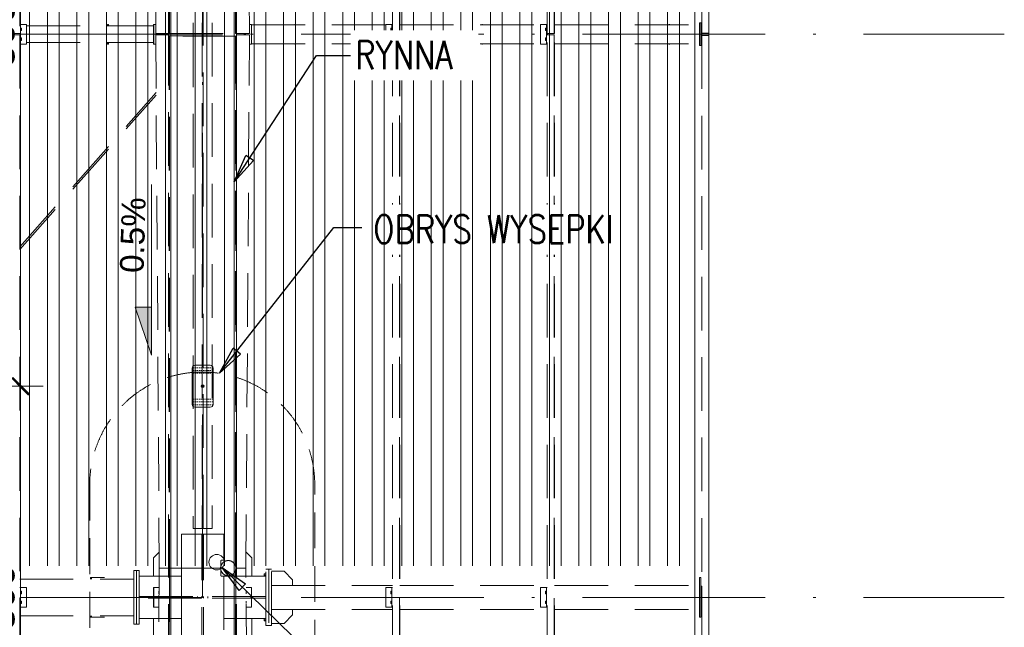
# Model space of a CAD drawing. Extents: x 256490 to 7565828, y -103950 to 5881792.
# Tile 14 of 101: x 289301 to 296302, y -93155 to -88840. Entities that reach past the tile are written whole.
import ezdxf

# ---------------------------------------------------------------- set-up
doc = ezdxf.new("R2010")
doc.units = 0
doc.header["$MEASUREMENT"] = 0
doc.set_wipeout_variables(frame=1)
for name, pattern in [('DASH', [0.75, 0.5, -0.25]), ('DASHDOT', [20, 13, -3.4, 0.2, -3.4]), ('DASHED', [19.05, 12.7, -6.35])]:
    doc.linetypes.add(name, pattern=pattern)
for name, color, linetype, lineweight in [('- AGP-1_WYMIARY', 7, 'Continuous', 20), ('-AGP1_widokowe', 7, 'Continuous', 15), ('BK_0.13', 4, 'Continuous', 9), ('BK_Beton', 140, 'Continuous', 15), ('BK_Kreskowanie', 215, 'Continuous', 5), ('BK_Opisy', 31, 'Continuous', 20), ('BK_Stal', 247, 'Continuous', 9), ('CZ-SR', 106, 'Continuous', 13), ('linii', 7, 'Continuous', 15), ('OSIE', 7, 'Continuous', 5)]:
    doc.layers.add(name, color=color, linetype=linetype, lineweight=lineweight)
for name, color, linetype in [('100_rzut_okna', 1, 'Continuous'), ('TB_CIENKA', 5, 'Continuous'), ('TB_WYMIAROWANIE', 5, 'Continuous')]:
    doc.layers.add(name, color=color, linetype=linetype)
doc.layers.add('tlo', color=7, linetype='Continuous', lineweight=9, true_color=0xb2b2b2)
doc.layers.add('wymiary', color=7, linetype='Continuous', lineweight=5, true_color=0x7f7f7f)
doc.styles.add('ARIAL', font='arial.ttf')
doc.styles.add('ROMANS', font='simplex.shx', dxfattribs={"width": 0.8, "oblique": 15})
doc.styles.add('styl1', font='simplex.shx', dxfattribs={"oblique": 5})
doc.dimstyles.new('1_100', dxfattribs={"dimscale": 10, "dimtxt": 25, "dimasz": 20, "dimexe": 10, "dimexo": 10, "dimgap": 1, "dimtad": 0, "dimdec": 0, "dimzin": 0, "dimdsep": 46, "dimtxsty": 'ROMANS', "dimblk1": 'OBLIQUE', "dimblk2": 'OBLIQUE', "dimsah": 1, "dimcen": 0, "dimdle": 10, "dimclrd": 256, "dimclre": 256, "dimclrt": 2, "dimadec": 0, "dimazin": 0, "dimtfac": 0.4, "dimtdec": 0, "dimtmove": 0, "dimatfit": 3, "dimldrblk": 'CLOSEDBLANK', "dimfxl": 1, "dimtvp": 1, "dimtolj": 1, "dimtzin": 0, "dimarcsym": 0})
doc.dimstyles.new('mosstowy 1-100', dxfattribs={"dimscale": 20, "dimtxt": 10, "dimasz": 6, "dimexe": 4, "dimexo": 4, "dimgap": 2, "dimtad": 1, "dimdec": 0, "dimlfac": 0.1, "dimtxsty": 'ARIAL', "dimblk": 'ARCHTICK', "dimcen": 4, "dimclrd": 256, "dimclre": 256, "dimclrt": 7, "dimadec": 0, "dimazin": 0, "dimtfac": 1, "dimtdec": 0, "dimtmove": 1, "dimatfit": 3, "dimfxl": 8, "dimfxlon": 1, "dimlwd": -1, "dimlwe": 9, "dimarcsym": 0})

# ---------------------------------------------------------------- blocks, each defined once
blk = doc.blocks.new('FGDFGDGDFG')
at = {"layer": 'tlo', "linetype": 'DASHED', "ltscale": 30}
for p, q in [((255369, -110636.6), (255369, -119071.6)), ((258019.3, -119071.6), (258019.3, -110636.6)), ((258069.3, -119071.6), (258069.3, -110636.6)), ((258069.5, -110636.6), (258069.5, -119071.6)), ((258071.2, -119071.6), (258071.2, -110636.6)), ((258071.3, -119071.6), (258071.3, -110636.6)), ((259119.1, -119071.6), (259119.1, -110636.6)), ((259169.1, -119071.6), (259169.1, -110636.6)), ((259169.2, -110636.6), (259169.2, -119071.6)), ((259171, -119071.6), (259171, -110636.6)), ((259171.1, -119071.6), (259171.1, -110636.6)), ((260219.4, -110642.6), (260219.4, -119068.6)), ((260269.4, -110642.6), (260269.4, -119068.6)), ((256361.2, -115284.1), (256336.2, -119071.6)), ((256427.2, -119071.6), (256427.2, -115284.1)), ((256432.2, -119071.6), (256432.2, -115284.1)), ((256434.2, -115283.9), (256434.2, -119071.4)), ((256904.2, -119071.4), (256904.2, -115296.2)), ((256906, -115288.9), (256906.2, -119071.6)), ((256906.2, -119071.6), (256906.2, -115284.1)), ((256911.2, -119071.6), (256911.2, -115284.1)), ((257002.2, -119071.6), (256977.2, -115284.1)), ((256601.7, -115566.6), (256601.7, -119071.4)), ((256665.9, -115566.6), (256665.9, -122586.6)), ((256672.5, -122586.6), (256672.5, -115566.6)), ((256736.7, -115566.6), (256736.7, -122586.6)), ((255417.5, -119006.6), (255369, -119006.6)), ((255374.6, -119146.6), (255374.6, -119006.6)), ((255417.5, -119146.6), (255417.5, -119006.6)), ((256000.2, -119006.6), (255994.2, -119006.6)), ((255994.2, -119016.6), (255994.2, -119006.6)), ((256000.2, -119016.6), (256000.2, -119006.6)), ((256321.3, -119006.6), (256321.4, -119006.6)), ((256321.3, -119146.6), (256321.3, -119006.6)), ((256321.4, -119006.6), (256336.7, -119006.6)), ((256321.4, -119006.6), (256321.4, -119146.6)), ((257001.8, -119006.6), (257017.3, -119006.6)), ((257017.3, -119146.6), (257017.3, -119006.6)), ((257017.3, -119006.6), (257017.5, -119006.6)), ((257017.5, -119146.6), (257017.5, -119006.6)), ((257017.5, -119009.1), (257971.2, -119009.1)), ((257330.2, -119006.6), (257324.2, -119006.6)), ((257324.2, -119009.1), (257324.2, -119006.6)), ((257330.2, -119009.1), (257330.2, -119006.6)), ((257971.2, -119006.6), (258013.8, -119006.6)), ((257971.2, -119006.6), (257971.2, -119146.6)), ((258013.8, -119006.6), (258019.3, -119006.6)), ((258013.8, -119146.6), (258013.8, -119006.6)), ((258071.3, -119009.1), (259071, -119009.1)), ((258660.2, -119006.6), (258654.2, -119006.6)), ((258654.2, -119009.1), (258654.2, -119006.6)), ((258660.2, -119009.1), (258660.2, -119006.6)), ((259071, -119006.6), (259113.6, -119006.6)), ((259071, -119006.6), (259071, -119146.6)), ((259113.6, -119006.6), (259119.1, -119006.6)), ((259113.6, -119146.6), (259113.6, -119006.6)), ((259171.1, -119009.1), (260203.2, -119009.1)), ((259990.2, -119006.6), (259984.2, -119006.6)), ((259984.2, -119009.1), (259984.2, -119006.6)), ((259990.2, -119009.1), (259990.2, -119006.6)), ((260203.2, -119156.6), (260203.2, -118996.6)), ((260203.2, -118996.6), (260211.2, -118996.6)), ((260211.2, -118996.6), (260211.2, -119071.6)), ((260211.2, -118996.6), (260219.2, -118996.6)), ((260219.2, -118996.6), (260219.2, -119071.6)), ((255369, -119071.6), (255317.6, -119071.6)), ((255374.6, -119032.6), (255381.8, -119032.6)), ((255374.6, -119041.6), (255381.9, -119041.6)), ((255374.6, -119050.6), (255381.8, -119050.6)), ((255381.9, -119041.6), (255381.8, -119032.6)), ((255381.8, -119050.6), (255381.9, -119041.6)), ((255417.5, -119016.6), (256321.3, -119016.6)), ((256336.2, -119071.6), (256429.2, -119071.6)), ((256365.4, -119081.6), (256365.4, -119071.6)), ((256366.5, -119081.6), (256366.5, -119071.6)), ((256372.5, -119081.6), (256372.5, -119071.6)), ((256429.2, -119088.1), (256429.2, -119071.6)), ((256429.2, -119071.6), (256909.2, -119071.6)), ((256429.2, -119071.6), (256429.2, -119071.6)), ((256429.2, -119075.1), (256909.2, -119075.1)), ((256432.2, -119071.6), (256432.8, -119071.5)), ((256432.8, -119071.5), (256434.2, -119071.4)), ((256434.2, -119071.4), (256904.2, -119071.4)), ((256434.2, -119071.5), (256904.2, -119071.5)), ((256569.7, -119071.6), (256569.7, -119071.4)), ((256585.7, -119071.6), (256585.7, -119071.4)), ((256585.7, -119071.6), (256585.7, -119071.4)), ((256601.7, -119071.4), (256601.7, -119071.6)), ((256601.7, -119071.6), (256601.7, -119071.4)), ((256601.7, -119071.6), (256601.7, -122586.6)), ((256736.7, -119071.4), (256736.7, -119071.6)), ((256736.7, -119071.6), (256736.7, -119071.4)), ((256752.7, -119071.6), (256752.7, -119071.4)), ((256752.7, -119071.6), (256752.7, -119071.4)), ((256768.7, -119071.6), (256768.7, -119071.4)), ((256904.2, -119071.4), (256905.6, -119071.5)), ((256905.6, -119071.5), (256906.2, -119071.6)), ((256909.2, -119088.1), (256909.2, -119071.6)), ((256909.2, -119071.6), (256909.2, -119071.6)), ((256909.2, -119071.6), (256914.2, -119071.6)), ((256914.2, -119071.6), (257002.2, -119071.6)), ((256966, -119081.6), (256966, -119071.6)), ((256972, -119081.6), (256972, -119071.6)), ((256973.3, -119081.6), (256973.3, -119071.6)), ((258006.6, -119041.6), (258006.7, -119032.6)), ((258013.8, -119041.6), (258006.6, -119041.6)), ((258006.6, -119041.6), (258006.7, -119050.6)), ((258006.7, -119032.6), (258013.8, -119032.6)), ((258006.7, -119050.6), (258013.8, -119050.6)), ((258069.3, -119071.6), (258019.3, -119071.6)), ((258019.8, -119081.6), (258019.8, -119071.6)), ((258021.3, -119081.6), (258021.3, -119071.6)), ((258069.5, -119071.6), (258069.3, -119071.6)), ((258071.2, -119071.6), (258069.5, -119071.6)), ((258071.3, -119071.6), (258071.2, -119071.6)), ((259106.4, -119041.6), (259106.5, -119032.6)), ((259113.6, -119041.6), (259106.4, -119041.6)), ((259106.4, -119041.6), (259106.5, -119050.6)), ((259106.5, -119032.6), (259113.6, -119032.6)), ((259106.5, -119050.6), (259113.6, -119050.6)), ((259169.1, -119071.6), (259119.1, -119071.6)), ((259119.6, -119081.6), (259119.6, -119071.6)), ((259121.1, -119081.6), (259121.1, -119071.6)), ((259169.2, -119071.6), (259169.1, -119071.6)), ((259171, -119071.6), (259169.2, -119071.6)), ((259171.1, -119071.6), (259171, -119071.6)), ((260211.2, -119081.6), (260211.2, -119071.6)), ((260211.2, -119071.6), (260219.2, -119071.6)), ((260219.2, -119017.7), (260219.4, -119017.7)), ((260219.2, -119017.7), (260219.4, -119017.7)), ((260219.2, -119024.7), (260219.4, -119024.7)), ((260219.2, -119024.7), (260219.4, -119024.7)), ((260219.2, -119038.5), (260219.4, -119038.5)), ((260219.2, -119038.5), (260219.4, -119038.5)), ((260219.2, -119045.5), (260219.4, -119045.5)), ((260219.2, -119045.5), (260219.4, -119045.5)), ((260219.4, -119068.6), (260219.4, -119076.6)), ((260269.4, -119068.6), (260219.4, -119068.6)), ((260269.4, -119068.6), (260219.4, -119068.6)), ((260219.4, -119076.6), (260269.4, -119076.6)), ((260219.4, -119076.6), (260219.4, -119084.6)), ((260269.4, -119076.6), (260219.4, -119076.6)), ((260269.4, -119076.6), (260269.4, -119068.6)), ((260269.4, -119084.6), (260269.4, -119076.6)), ((255317.6, -119081.6), (255369, -119081.6)), ((255369, -119081.6), (255369, -127516.6)), ((255417.5, -119146.6), (255369, -119146.6)), ((255374.6, -119102.6), (255381.8, -119102.6)), ((255374.6, -119111.6), (255381.9, -119111.6)), ((255374.6, -119120.6), (255381.8, -119120.6)), ((255381.9, -119111.6), (255381.8, -119102.6)), ((255381.8, -119120.6), (255381.9, -119111.6)), ((255417.5, -119136.6), (256321.3, -119136.6)), ((255994.2, -119146.6), (255994.2, -119136.6)), ((255994.2, -119146.6), (256000.2, -119146.6)), ((256000.2, -119146.6), (256000.2, -119136.6)), ((256321.4, -119146.6), (256321.3, -119146.6)), ((256321.4, -119146.6), (256336.7, -119146.6)), ((256424.3, -119081.6), (256336.3, -119081.6)), ((256336.3, -119081.6), (256361.3, -122869.1)), ((256429.2, -119081.6), (256424.3, -119081.6)), ((256427.3, -122869.1), (256427.3, -119081.6)), ((256429.2, -119088.1), (256909.2, -119088.1)), ((256429.2, -119090.6), (256429.2, -119088.1)), ((256429.2, -119091.6), (256429.2, -119090.6)), ((256429.2, -119091.6), (256429.2, -119091.6)), ((256909.2, -119091.6), (256429.2, -119091.6)), ((256432.3, -119091.6), (256432.3, -122869.1)), ((256434.3, -119091.6), (256434.3, -122869.2)), ((256904.3, -122855.4), (256904.3, -119091.6)), ((256906.3, -119091.6), (256906.3, -122869.1)), ((256909.2, -119088.1), (256909.2, -119090.6)), ((256909.2, -119090.6), (256909.2, -119091.6)), ((256909.2, -119091.6), (256909.2, -119091.6)), ((257002.3, -119081.6), (256909.3, -119081.6)), ((256911.3, -122869.1), (256911.3, -119081.6)), ((256977.3, -122869.1), (257002.3, -119081.6)), ((257017.3, -119146.6), (257001.8, -119146.6)), ((257017.5, -119146.6), (257017.3, -119146.6)), ((257017.5, -119144.1), (257971.2, -119144.1)), ((257324.2, -119146.6), (257324.2, -119144.1)), ((257324.2, -119146.6), (257330.2, -119146.6)), ((257330.2, -119146.6), (257330.2, -119144.1)), ((257971.2, -119146.6), (258013.8, -119146.6)), ((258006.7, -119102.6), (258006.6, -119111.6)), ((258006.6, -119111.6), (258013.8, -119111.6)), ((258006.6, -119111.6), (258006.7, -119120.6)), ((258006.7, -119102.6), (258013.8, -119102.6)), ((258006.7, -119120.6), (258013.8, -119120.6)), ((258013.8, -119146.6), (258019.3, -119146.6)), ((258019.3, -127516.6), (258019.3, -119081.6)), ((258019.3, -119081.6), (258069.3, -119081.6)), ((258069.3, -127516.6), (258069.3, -119081.6)), ((258069.3, -119081.6), (258069.5, -119081.6)), ((258071.2, -119081.6), (258069.5, -119081.6)), ((258069.5, -119081.6), (258069.5, -127516.6)), ((258071.2, -127516.6), (258071.2, -119081.6)), ((258071.2, -119081.6), (258071.3, -119081.6)), ((258071.3, -127516.6), (258071.3, -119081.6)), ((258071.3, -119144.1), (259071, -119144.1)), ((258654.2, -119146.6), (258654.2, -119144.1)), ((258654.2, -119146.6), (258660.2, -119146.6)), ((258660.2, -119146.6), (258660.2, -119144.1)), ((259071, -119146.6), (259113.6, -119146.6)), ((259106.5, -119102.6), (259106.4, -119111.6)), ((259106.4, -119111.6), (259113.6, -119111.6)), ((259106.4, -119111.6), (259106.5, -119120.6)), ((259106.5, -119102.6), (259113.6, -119102.6)), ((259106.5, -119120.6), (259113.6, -119120.6)), ((259113.6, -119146.6), (259119.1, -119146.6)), ((259119.1, -127516.6), (259119.1, -119081.6)), ((259119.1, -119081.6), (259169.1, -119081.6)), ((259169.1, -127516.6), (259169.1, -119081.6)), ((259169.1, -119081.6), (259169.2, -119081.6)), ((259171, -119081.6), (259169.2, -119081.6)), ((259169.2, -119081.6), (259169.2, -127516.6)), ((259171, -127516.6), (259171, -119081.6)), ((259171, -119081.6), (259171.1, -119081.6)), ((259171.1, -127516.6), (259171.1, -119081.6)), ((259171.1, -119144.1), (260203.2, -119144.1)), ((259984.2, -119146.6), (259984.2, -119144.1)), ((259984.2, -119146.6), (259990.2, -119146.6)), ((259990.2, -119146.6), (259990.2, -119144.1)), ((260211.2, -119081.6), (260211.2, -119156.6)), ((260211.2, -119081.6), (260219.2, -119081.6)), ((260219.2, -119081.6), (260219.2, -119156.6)), ((260219.2, -119107.7), (260219.4, -119107.7)), ((260219.2, -119107.7), (260219.4, -119107.7)), ((260219.2, -119114.7), (260219.4, -119114.7)), ((260219.2, -119114.7), (260219.4, -119114.7)), ((260219.2, -119128.5), (260219.4, -119128.5)), ((260219.2, -119128.5), (260219.4, -119128.5)), ((260219.2, -119135.5), (260219.4, -119135.5)), ((260219.2, -119135.5), (260219.4, -119135.5)), ((260269.4, -119084.6), (260219.4, -119084.6)), ((260219.4, -119084.6), (260219.4, -127510.6)), ((260219.4, -119084.6), (260269.4, -119084.6)), ((260269.4, -119084.6), (260269.4, -127510.6)), ((260211.2, -119156.6), (260203.2, -119156.6)), ((260211.2, -119156.6), (260219.2, -119156.6)), ((260219.4, -119220.6), (260219.4, -119202.6)), ((260219.4, -119220.2), (260219.4, -119220.6)), ((260219.4, -119270.6), (260219.4, -119252.6)), ((260219.4, -119270.2), (260219.4, -119270.6)), ((260219.4, -119320.6), (260219.4, -119302.6)), ((260219.4, -119320.2), (260219.4, -119320.6)), ((255369, -120587.9), (256339, -119490.6)), ((255369, -120606.1), (256339.1, -119508.6)), ((256819.2, -122626.6), (256519.2, -122626.6)), ((256519.2, -122626.6), (256519.2, -123526.6)), ((256736.7, -122586.6), (256601.7, -122586.6)), ((256663.5, -123526.6), (256663.5, -122626.6)), ((256675, -123526.6), (256675, -122626.6)), ((256819.2, -122626.6), (256819.2, -122811.6)), ((256319.2, -122796.6), (256360.5, -122755.3)), ((256978, -122755.4), (257019.2, -122796.6)), ((256319.2, -122926.6), (256319.2, -122796.6)), ((256797.5, -122864.3), (256801.6, -122847.8)), ((256799.5, -122815), (256799.2, -122816.6)), ((256799.2, -122816.6), (256799.5, -122815)), ((256799.2, -122816.6), (256799.2, -122921.6)), ((256799.2, -122816.6), (256799.2, -122859.6)), ((256799.2, -122816.6), (256799.2, -122816.6)), ((256799.2, -122859.6), (256799.2, -122878.6)), ((256800.2, -122813.7), (256799.5, -122815)), ((256799.5, -122815), (256800.2, -122813.7)), ((256801.3, -122812.5), (256800.2, -122813.7)), ((256800.2, -122813.7), (256801.3, -122812.5)), ((256802.7, -122811.8), (256801.3, -122812.5)), ((256801.3, -122812.5), (256802.7, -122811.8)), ((256801.6, -122847.8), (256810.6, -122833.3)), ((256804.2, -122811.6), (256802.7, -122811.8)), ((256819.2, -122811.6), (256804.2, -122811.6)), ((256810.6, -122833.3), (256823.7, -122822.4)), ((256823.7, -122822.4), (256839.5, -122816)), ((256839.5, -122816), (256856.5, -122814.8)), ((256856.5, -122814.8), (256873, -122818.9)), ((256873, -122818.9), (256887.5, -122828)), ((256887.5, -122828), (256898.5, -122841)), ((256898.5, -122841), (256904.8, -122856.8)), ((256904.8, -122856.8), (256905.7, -122869.2)), ((257019.2, -122796.6), (257019.2, -122926.6)), ((256199.2, -122886.6), (256179.2, -122886.6)), ((256179.2, -122886.6), (256179.2, -123266.6)), ((256199.2, -123266.6), (256199.2, -122886.6)), ((256199.2, -122886.6), (256219.2, -122886.6)), ((256219.2, -122886.6), (256219.2, -123266.6)), ((256219.2, -122926.6), (256360.9, -122926.6)), ((256219.2, -122926.6), (256219.2, -123226.6)), ((256360.9, -122926.6), (256319.2, -122926.6)), ((256361.2, -122869.1), (256336.2, -127506.6)), ((256360.9, -122926.6), (256519.2, -122926.6)), ((256424.2, -122869.1), (256361.2, -122869.1)), ((256361.3, -122869.1), (256427.2, -122869.1)), ((256430.8, -122869.1), (256424.2, -122869.1)), ((256427.2, -127506.6), (256427.2, -122869.1)), ((256427.3, -122869.1), (256432.3, -122869.1)), ((256430.8, -122869.1), (256432.2, -122869.1)), ((256432.2, -127506.6), (256432.2, -122869.1)), ((256432.2, -122869.1), (256432.2, -122869.1)), ((256432.3, -122869.1), (256432.8, -122869)), ((256432.3, -122869.1), (256432.3, -122869.1)), ((256432.3, -122869.1), (256432.8, -122869.2)), ((256432.8, -122869), (256434.2, -122868.9)), ((256432.8, -122869.2), (256434.3, -122869.2)), ((256797.8, -122868.9), (256434.2, -122868.9)), ((256434.2, -122868.9), (256434.2, -127506.4)), ((256434.3, -122869.2), (256797.8, -122869.2)), ((256519.2, -122926.6), (256519.2, -123226.6)), ((256797.8, -122869.2), (256797.5, -122864.3)), ((256798.6, -122881.3), (256797.8, -122868.9)), ((256805, -122897.2), (256798.6, -122881.3)), ((256799.2, -122878.6), (256799.2, -122921.6)), ((256799.2, -122921.6), (256799.2, -122921.6)), ((256799.2, -122921.6), (256799.5, -122923.1)), ((256799.5, -122923.1), (256799.2, -122921.6)), ((256799.5, -122923.1), (256800.2, -122924.5)), ((256800.2, -122924.5), (256799.5, -122923.1)), ((256800.2, -122924.5), (256801.3, -122925.6)), ((256801.3, -122925.6), (256800.2, -122924.5)), ((256801.3, -122925.6), (256802.7, -122926.3)), ((256802.7, -122926.3), (256801.3, -122925.6)), ((256804.2, -122926.6), (256802.7, -122926.3)), ((256819.2, -122926.6), (256804.2, -122926.6)), ((256816, -122910.2), (256805, -122897.2)), ((256830.4, -122919.3), (256816, -122910.2)), ((256819.2, -122926.6), (256819.2, -123526.6)), ((256819.2, -122926.6), (256819.2, -123226.6)), ((256977.5, -122926.6), (256819.2, -122926.6)), ((256847, -122923.4), (256830.4, -122919.3)), ((256864, -122922.2), (256847, -122923.4)), ((256879.8, -122915.8), (256864, -122922.2)), ((256892.9, -122904.8), (256879.8, -122915.8)), ((256901.9, -122890.4), (256892.9, -122904.8)), ((256901.9, -122890.4), (256906, -122873.8)), ((256904.2, -127506.4), (256904.2, -122881.1)), ((256906.2, -122869.1), (256905.6, -122869)), ((256905.6, -122869), (256905.7, -122869)), ((256906, -122873.8), (256905.6, -122869)), ((256905.7, -122869.2), (256906.2, -122869.1)), ((256906, -122873.8), (256906.2, -122869.1)), ((256906, -122873.8), (256906.2, -127506.6)), ((256906.2, -122926.6), (256906, -122926.6)), ((256906.2, -127506.6), (256906.2, -122869.1)), ((256906.2, -122869.1), (256906.2, -122869.1)), ((256911.2, -122869.1), (256906.2, -122869.1)), ((256906.3, -122869.1), (256906.3, -122869.1)), ((256906.3, -122869.1), (256907.7, -122869.1)), ((256907.7, -122869.1), (256914.3, -122869.1)), ((256911.2, -127506.6), (256911.2, -122869.1)), ((256977.2, -122869.1), (256911.3, -122869.1)), ((256914.3, -122869.1), (256977.3, -122869.1)), ((257002.2, -127506.6), (256977.2, -122869.1)), ((257019.2, -122926.6), (256977.5, -122926.6)), ((257119.2, -122926.6), (256977.5, -122926.6)), ((257106.7, -122926.6), (257106.7, -122909.3)), ((257106.7, -122909.3), (257119.2, -122909.3)), ((257119.2, -122917.9), (257106.7, -122917.9)), ((257119.2, -123276.6), (257119.2, -122876.6)), ((257119.2, -122876.6), (257139.2, -122876.6)), ((257119.2, -122926.6), (257119.2, -123226.6)), ((257159.2, -122876.6), (257139.2, -122876.6)), ((257139.2, -122876.6), (257139.2, -123276.6)), ((257139.2, -122876.6), (257139.2, -123276.6)), ((257159.2, -123276.6), (257159.2, -122876.6)), ((257249.2, -122891.6), (257159.2, -122891.6)), ((257249.5, -122891.6), (257249.2, -122891.6)), ((257309.2, -122951.6), (257249.2, -122891.6)), ((257249.5, -122891.6), (257309.5, -122951.6)), ((255369, -122946.6), (256179.2, -122946.6)), ((255971.7, -122936.6), (255873.4, -122936.6)), ((255873.4, -122946.6), (255873.4, -122936.6)), ((255879.7, -122936.6), (255879.7, -122946.6)), ((257159.2, -122991.6), (258019.3, -122991.6)), ((257309.2, -122991.6), (257159.2, -122991.6)), ((257309.5, -122951.6), (257309.2, -122951.6)), ((257309.2, -122951.6), (257309.2, -122991.6)), ((257309.5, -122951.6), (257309.5, -122991.6)), ((258071.3, -122991.6), (259119.1, -122991.6)), ((259171.1, -122991.6), (260203.2, -122991.6)), ((260203.2, -123216.6), (260203.2, -122936.6)), ((260203.2, -122936.6), (260211.2, -122936.6)), ((260211.2, -122996.6), (260211.2, -122936.6)), ((260211.2, -122996.6), (260211.2, -123156.6)), ((260211.2, -122996.6), (260219.2, -122996.6)), ((260219.2, -122996.6), (260219.2, -123156.6)), ((255417.5, -123006.6), (255369, -123006.6)), ((255374.6, -123006.6), (255374.6, -123146.6)), ((255374.6, -123032.6), (255381.8, -123032.6)), ((255374.6, -123041.6), (255381.9, -123041.6)), ((255374.6, -123050.6), (255381.8, -123050.6)), ((255381.9, -123041.6), (255381.8, -123032.6)), ((255381.8, -123050.6), (255381.9, -123041.6)), ((255417.5, -123146.6), (255417.5, -123006.6)), ((256321.3, -123006.6), (256321.4, -123006.6)), ((256321.3, -123146.6), (256321.3, -123006.6)), ((256321.4, -123006.6), (256360.5, -123006.6)), ((256321.4, -123006.6), (256321.4, -123146.6)), ((256360.4, -123032.6), (256358.5, -123032.6)), ((256358.5, -123041.6), (256358.5, -123032.6)), ((256358.5, -123050.6), (256358.5, -123041.6)), ((256360.3, -123050.6), (256358.5, -123050.6)), ((256358.7, -123032.6), (256358.8, -123041.6)), ((256358.8, -123041.6), (256358.7, -123050.6)), ((256358.8, -123041.6), (256360.3, -123041.6)), ((256978, -123006.6), (257016.9, -123006.6)), ((256979.9, -123032.6), (256978.1, -123032.6)), ((256978.2, -123041.6), (256979.6, -123041.6)), ((256979.9, -123050.6), (256978.2, -123050.6)), ((256979.6, -123041.6), (256979.7, -123032.6)), ((256979.7, -123050.6), (256979.6, -123041.6)), ((256980, -123041.6), (256979.9, -123032.6)), ((256979.9, -123050.6), (256980, -123041.6)), ((257016.9, -123146.6), (257016.9, -123006.6)), ((257016.9, -123146.6), (257016.9, -123006.6)), ((257016.9, -123006.6), (257016.9, -123006.6)), ((257971.2, -123006.6), (258013.8, -123006.6)), ((257971.2, -123006.6), (257971.2, -123146.6)), ((258006.6, -123041.6), (258006.7, -123032.6)), ((258013.8, -123041.6), (258006.6, -123041.6)), ((258006.6, -123041.6), (258006.7, -123050.6)), ((258006.7, -123032.6), (258013.8, -123032.6)), ((258006.7, -123050.6), (258013.8, -123050.6)), ((258013.8, -123006.6), (258019.3, -123006.6)), ((258013.8, -123146.6), (258013.8, -123006.6)), ((259071, -123006.6), (259113.6, -123006.6)), ((259071, -123006.6), (259071, -123146.6)), ((259106.4, -123041.6), (259106.5, -123032.6)), ((259113.6, -123041.6), (259106.4, -123041.6)), ((259106.4, -123041.6), (259106.5, -123050.6)), ((259106.5, -123032.6), (259113.6, -123032.6)), ((259106.5, -123050.6), (259113.6, -123050.6)), ((259113.6, -123006.6), (259119.1, -123006.6)), ((259113.6, -123146.6), (259113.6, -123006.6)), ((260219.2, -123017.7), (260219.4, -123017.7)), ((260219.2, -123017.7), (260219.4, -123017.7)), ((260219.2, -123024.7), (260219.4, -123024.7)), ((260219.2, -123024.7), (260219.4, -123024.7)), ((260219.2, -123038.5), (260219.4, -123038.5)), ((260219.2, -123038.5), (260219.4, -123038.5)), ((260219.2, -123045.5), (260219.4, -123045.5)), ((260219.2, -123045.5), (260219.4, -123045.5)), ((260219.4, -123101.6), (260219.4, -123051.6)), ((255374.6, -123102.6), (255381.8, -123102.6)), ((255374.6, -123111.6), (255381.9, -123111.6)), ((255374.6, -123120.6), (255381.8, -123120.6)), ((255381.9, -123111.6), (255381.8, -123102.6)), ((255381.8, -123120.6), (255381.9, -123111.6)), ((256219.2, -123070.8), (256662.5, -123070.8)), ((256662.5, -123082.3), (256219.2, -123082.3)), ((256360, -123102.6), (256358.5, -123102.6)), ((256358.5, -123111.6), (256358.5, -123102.6)), ((256358.5, -123120.6), (256358.5, -123111.6)), ((256359.9, -123120.6), (256358.5, -123120.6)), ((256358.7, -123102.6), (256358.8, -123111.6)), ((256358.8, -123111.6), (256358.7, -123120.6)), ((256358.8, -123111.6), (256359.9, -123111.6)), ((256632.5, -123082.3), (256632.5, -123070.8)), ((256662.5, -123070.8), (256662.5, -123082.3)), ((256676, -123082.3), (256676, -123070.8)), ((257119.2, -123070.8), (256676, -123070.8)), ((257119.2, -123082.3), (256676, -123082.3)), ((256706, -123082.3), (256706, -123070.8)), ((256979.9, -123102.6), (256978.5, -123102.6)), ((256978.5, -123111.6), (256979.6, -123111.6)), ((256979.9, -123120.6), (256978.6, -123120.6)), ((256979.6, -123111.6), (256979.7, -123102.6)), ((256979.7, -123120.6), (256979.6, -123111.6)), ((256980, -123111.6), (256979.9, -123102.6)), ((256979.9, -123120.6), (256980, -123111.6)), ((258006.6, -123111.6), (258006.7, -123102.6)), ((258013.8, -123111.6), (258006.6, -123111.6)), ((258006.6, -123111.6), (258006.7, -123120.6)), ((258006.7, -123102.6), (258013.8, -123102.6)), ((258006.7, -123120.6), (258013.8, -123120.6)), ((259106.4, -123111.6), (259106.5, -123102.6)), ((259113.6, -123111.6), (259106.4, -123111.6)), ((259106.4, -123111.6), (259106.5, -123120.6)), ((259106.5, -123102.6), (259113.6, -123102.6)), ((259106.5, -123120.6), (259113.6, -123120.6)), ((260219.2, -123107.7), (260219.4, -123107.7)), ((260219.2, -123107.7), (260219.4, -123107.7)), ((260219.2, -123114.7), (260219.4, -123114.7)), ((260219.2, -123114.7), (260219.4, -123114.7)), ((260219.2, -123128.5), (260219.4, -123128.5)), ((260219.2, -123128.5), (260219.4, -123128.5)), ((260219.2, -123135.5), (260219.4, -123135.5)), ((260219.2, -123135.5), (260219.4, -123135.5)), ((255369, -123146.6), (255417.5, -123146.6)), ((255369, -123206.6), (256179.2, -123206.6)), ((255873.4, -123216.6), (255873.4, -123206.6)), ((255879.7, -123216.6), (255879.7, -123206.6)), ((256321.4, -123146.6), (256321.3, -123146.6)), ((256321.4, -123146.6), (256359.7, -123146.6)), ((257016.9, -123146.6), (256978.7, -123146.6)), ((257016.9, -123146.6), (257016.9, -123146.6)), ((257159.2, -123161.6), (258019.3, -123161.6)), ((257159.2, -123161.6), (257309.2, -123161.6)), ((257249.2, -123261.6), (257309.2, -123201.6)), ((257309.5, -123201.6), (257249.5, -123261.6)), ((257309.2, -123201.6), (257309.2, -123161.6)), ((257309.5, -123201.6), (257309.2, -123201.6)), ((257309.5, -123161.6), (257309.5, -123201.6)), ((257971.2, -123146.6), (258013.8, -123146.6)), ((258013.8, -123146.6), (258019.3, -123146.6)), ((258071.3, -123161.6), (259119.1, -123161.6)), ((259071, -123146.6), (259113.6, -123146.6)), ((259113.6, -123146.6), (259119.1, -123146.6)), ((259171.1, -123161.6), (260203.2, -123161.6)), ((260211.2, -123156.6), (260219.2, -123156.6)), ((260211.2, -123216.6), (260211.2, -123156.6)), ((255971.7, -123216.6), (255873.4, -123216.6)), ((256179.2, -123266.6), (256199.2, -123266.6)), ((256219.2, -123266.6), (256199.2, -123266.6)), ((256359.3, -123226.6), (256219.2, -123226.6)), ((256359.3, -123226.6), (256319.2, -123226.6)), ((256319.2, -123226.6), (256319.2, -123356.6)), ((256519.2, -123226.6), (256359.3, -123226.6)), ((256979.2, -123226.6), (256819.2, -123226.6)), ((256906.1, -123226.6), (256906.2, -123226.6)), ((256906.2, -123226.6), (256906.1, -123226.6)), ((256979.2, -123226.6), (257019.2, -123226.6)), ((257119.2, -123226.6), (256979.2, -123226.6)), ((257019.2, -123356.6), (257019.2, -123226.6)), ((257106.7, -123243.9), (257106.7, -123226.6)), ((257119.2, -123235.3), (257106.7, -123235.3)), ((257119.2, -123243.9), (257106.7, -123243.9)), ((257139.2, -123276.6), (257119.2, -123276.6)), ((257139.2, -123276.6), (257159.2, -123276.6)), ((257159.2, -123261.6), (257249.2, -123261.6)), ((257249.5, -123261.6), (257249.2, -123261.6)), ((260211.2, -123216.6), (260203.2, -123216.6))]:
    blk.add_line(p, q, dxfattribs=at)
for radius, start, end in [(54, 162.47489, 179.81615), (54, 144.47489, 161.81615), (55, 156.47048, 157.20498), (54, 126.47489, 143.81615), (55, 138.47048, 139.20498), (54, 108.47489, 125.81615), (55, 120.47048, 121.20498), (54, 90.47489, 107.81615), (55, 102.47048, 103.20498), (54, 72.47489, 89.81615), (55, 84.47048, 85.20498), (54, 54.47489, 71.81615), (55, 66.47048, 67.20498), (54, 36.47489, 53.81615), (55, 48.47048, 49.20498), (54, 18.47489, 35.81615), (55, 30.47048, 31.20498), (54, 0.90273, 17.81615), (55, 12.48886, 13.20498), (55, 174.47048, 175.20498), (54, 180.47489, 197.81615), (55, 192.47048, 193.20498), (54, 198.47489, 215.81615), (55, 210.47048, 211.20498), (54, 216.47489, 233.81615), (55, 228.47048, 229.20498), (54, 234.47489, 251.81615), (55, 246.47048, 247.20498), (54, 252.47489, 269.81615), (55, 264.47048, 265.20498), (54, 270.47489, 287.81615), (55, 282.47048, 283.20498), (54, 288.47489, 305.81615), (55, 300.47048, 301.20498), (54, 306.47489, 323.81615), (55, 318.47048, 319.20498), (54, 324.47489, 341.81615), (55, 336.47048, 337.20498), (54, 342.47489, 359.55731), (55, 354.47048, 355.19386), (55, 355.39788, 356.5613)]:
    blk.add_arc((256851.7, -122869.1), radius, start, end, dxfattribs=at)
blk = doc.blocks.new('_ClosedBlank')
at = {"layer": 'TB_WYMIAROWANIE', "color": 0, "lineweight": -2}
for p, q in [((-1, 0.167), (0, 0)), ((-1, 0.167), (-1, -0.167)), ((0, 0), (-1, -0.167))]:
    blk.add_line(p, q, dxfattribs=at)
blk = doc.blocks.new('_Oblique')
at = {"color": 0, "lineweight": -2}
blk.add_line((-0.5, -0.5), (0.5, 0.5), dxfattribs=at)
blk = doc.blocks.new('FDSFSDFF')
at = {"layer": 'OSIE', "linetype": 'DASHDOT', "ltscale": 100}
for p, q in [((290602, -83481.6), (290602, -63276.8)), ((294202, -83481.6), (294202, -63276.8)), ((265302, -73481.6), (296302, -73481.6)), ((265302, -77481.6), (296302, -77481.6))]:
    blk.add_line(p, q, dxfattribs=at)
blk = doc.blocks.new('zabezp')
at = {"layer": '- AGP-1_WYMIARY', "true_color": 0x291af9}
h = blk.add_hatch(color=180, dxfattribs=at)
h.dxf.hatch_style = 1
h.paths.add_polyline_path([(-16112.59, 5302.07, 1), (-16114.59, 5302.07, 1)])
at = {"layer": '- AGP-1_WYMIARY', "color": 180, "true_color": 0x291af9}
blk.add_lwpolyline([(-16128.51, 5307.51), (-16128.51, 5296.63, 0.414214), (-16126.51, 5294.63), (-16100.67, 5294.63, 0.414214), (-16098.67, 5296.63), (-16098.67, 5307.51, 0.414214), (-16100.67, 5309.51), (-16126.51, 5309.51, 0.414214)], format="xyb", close=True, dxfattribs=at)
at = {"layer": '- AGP-1_WYMIARY', "color": 180, "linetype": 'DASH', "ltscale": 2, "true_color": 0x291af9}
for points in [[(-16126.73, 5309.51), (-16126.73, 5294.63)], [(-16124.73, 5309.51), (-16124.73, 5294.63)], [(-16122.73, 5309.51), (-16122.73, 5294.63)], [(-16104.44, 5309.51), (-16104.44, 5294.63)], [(-16102.44, 5309.51), (-16102.44, 5294.63)], [(-16100.44, 5309.51), (-16100.44, 5294.63)]]:
    blk.add_lwpolyline(points, dxfattribs=at)
at = {"layer": '- AGP-1_WYMIARY', "color": 180, "true_color": 0x291af9}
blk.add_circle((-16113.59, 5302.07), 1, dxfattribs=at)
blk = doc.blocks.new('_ArchTick')
at = {"layer": '100_rzut_okna', "color": 0, "linetype": 'Continuous', "const_width": 0.15}
blk.add_lwpolyline([(-0.5, -0.5), (0.5, 0.5)], dxfattribs=at)
blk = doc.blocks.new('*D1549')
at = {"layer": 'Defpoints', "color": 0}
for p in [(289308.2, -91442.6), (290676.4, -91442.6), (290676.4, -94442.6)]:
    blk.add_point(p, dxfattribs=at)
at = {"layer": 'wymiary', "lineweight": 9}
for p, q in [((289468.2, -91442.6), (289228.2, -91442.6)), ((289468.2, -94442.6), (289228.2, -94442.6))]:
    blk.add_line(p, q, dxfattribs=at)
at = {"layer": 'wymiary'}
blk.add_line((289308.2, -94442.6), (289308.2, -91442.6), dxfattribs=at)
at = {"layer": 'wymiary', "xscale": 120, "yscale": 120, "zscale": 120}
for p, rotation in [((289308.2, -91442.6), 90), ((289308.2, -94442.6), 270)]:
    blk.add_blockref('_ArchTick', p, dxfattribs=dict(at, rotation=rotation))
at = {"layer": 'wymiary', "color": 7, "insert": (289166, -92942.6), "char_height": 200, "attachment_point": 5, "rotation": 90, "style": 'ARIAL'}
blk.add_mtext('300', dxfattribs=at)
blk = doc.blocks.new('*D1550')
at = {"layer": 'Defpoints', "color": 0}
for p in [(289308.2, -86442.6), (290676.4, -86442.6), (290676.4, -91442.6)]:
    blk.add_point(p, dxfattribs=at)
at = {"layer": 'wymiary', "lineweight": 9}
for p, q in [((289468.2, -86442.6), (289228.2, -86442.6)), ((289468.2, -91442.6), (289228.2, -91442.6))]:
    blk.add_line(p, q, dxfattribs=at)
at = {"layer": 'wymiary'}
blk.add_line((289308.2, -91442.6), (289308.2, -86442.6), dxfattribs=at)
at = {"layer": 'wymiary', "xscale": 120, "yscale": 120, "zscale": 120}
for p, rotation in [((289308.2, -86442.6), 90), ((289308.2, -91442.6), 270)]:
    blk.add_blockref('_ArchTick', p, dxfattribs=dict(at, rotation=rotation))
at = {"layer": 'wymiary', "color": 7, "insert": (289166.1, -88942.6), "char_height": 200, "attachment_point": 5, "rotation": 90, "style": 'ARIAL'}
blk.add_mtext('500', dxfattribs=at)
blk = doc.blocks.new('dfgfgdg')
at = {"layer": 'BK_Kreskowanie'}
for p, q in [((289372, -89706.6), (289372, -93584)), ((289498, -89706.6), (289498, -93584)), ((289582, -89706.6), (289582, -93584)), ((289708, -89706.6), (289708, -93584)), ((289792, -89706.6), (289792, -93584)), ((289918, -89706.6), (289918, -93584)), ((290002, -89706.6), (290002, -93584)), ((290128, -89706.6), (290128, -93584)), ((290212, -89706.6), (290212, -93584)), ((290338, -89706.6), (290338, -93584)), ((290422, -89706.6), (290422, -93584)), ((290548, -89706.6), (290548, -93584)), ((290632, -89706.6), (290632, -93584)), ((290758, -89706.6), (290758, -93584)), ((290842, -89706.6), (290842, -93584)), ((290968, -89706.6), (290968, -93584)), ((291052, -89706.6), (291052, -93584)), ((291178, -89706.6), (291178, -93584)), ((291262, -89706.6), (291262, -93584)), ((291388, -89706.6), (291388, -93584)), ((291472, -89706.6), (291472, -93584)), ((291598, -89706.6), (291598, -93584)), ((291682, -89706.6), (291682, -93584)), ((291808, -89706.6), (291808, -93584)), ((291892, -89706.6), (291892, -93584)), ((292018, -89706.6), (292018, -93584)), ((292102, -89706.6), (292102, -93584)), ((292228, -89706.6), (292228, -93584)), ((292312, -89706.6), (292312, -93584)), ((292438, -89706.6), (292438, -93584)), ((292522, -89706.6), (292522, -93584)), ((292648, -89706.6), (292648, -93584)), ((292732, -89706.6), (292732, -93584)), ((292858, -89706.6), (292858, -93584)), ((292942, -89706.6), (292942, -93584)), ((293068, -89706.6), (293068, -93584)), ((293152, -89706.6), (293152, -93584)), ((293278, -89706.6), (293278, -93584)), ((293362, -89706.6), (293362, -93584)), ((293488, -89706.6), (293488, -93584)), ((293572, -89706.6), (293572, -93584)), ((293698, -89706.6), (293698, -93584)), ((293782, -89706.6), (293782, -93584)), ((293908, -89706.6), (293908, -93584)), ((293992, -89706.6), (293992, -93584)), ((289372, -93581.6), (289372, -97256.6)), ((289498, -93581.6), (289498, -97256.6)), ((289582, -93581.6), (289582, -97256.6)), ((289708, -93581.6), (289708, -97256.6)), ((289792, -93581.6), (289792, -97256.6)), ((289918, -93581.6), (289918, -97256.6)), ((290002, -93581.6), (290002, -97256.6)), ((290128, -93581.6), (290128, -97256.6)), ((290212, -93581.6), (290212, -97256.6)), ((290338, -93581.6), (290338, -97256.6)), ((290422, -93581.6), (290422, -97256.6)), ((290548, -93581.6), (290548, -97256.6)), ((290632, -93581.6), (290632, -97256.6)), ((290758, -93581.6), (290758, -97256.6)), ((290842, -93581.6), (290842, -97256.6)), ((290968, -93581.6), (290968, -97256.6)), ((291052, -93581.6), (291052, -97256.6)), ((291178, -93581.6), (291178, -97256.6)), ((291262, -93581.6), (291262, -97256.6)), ((291388, -93581.6), (291388, -97256.6)), ((291472, -93581.6), (291472, -97256.6)), ((291598, -93581.6), (291598, -97256.6)), ((291682, -93581.6), (291682, -97256.6)), ((291808, -93581.6), (291808, -97256.6)), ((291892, -93581.6), (291892, -97256.6)), ((292018, -93581.6), (292018, -97256.6)), ((292102, -93581.6), (292102, -97256.6)), ((292228, -93581.6), (292228, -97256.6)), ((292312, -93581.6), (292312, -97256.6)), ((292438, -93581.6), (292438, -97256.6)), ((292522, -93581.6), (292522, -97256.6)), ((292648, -93581.6), (292648, -97256.6)), ((292732, -93581.6), (292732, -97256.6)), ((292858, -93581.6), (292858, -97256.6)), ((292942, -93581.6), (292942, -97256.6)), ((293068, -93581.6), (293068, -97256.6)), ((293152, -93581.6), (293152, -97256.6)), ((293278, -93581.6), (293278, -97256.6)), ((293362, -93581.6), (293362, -97256.6)), ((293488, -93581.6), (293488, -97256.6)), ((293572, -93581.6), (293572, -97256.6)), ((293698, -93581.6), (293698, -97256.6)), ((293782, -93581.6), (293782, -97256.6)), ((293908, -93581.6), (293908, -97256.6)), ((293992, -93581.6), (293992, -97256.6))]:
    blk.add_line(p, q, dxfattribs=at)

msp = doc.modelspace()

# ---------------------------------------------------------------- hatches: boundary and pattern name
at = {"layer": 'BK_0.13'}
for points in [[(290237.5, -91222.6), (290122.8, -90880.3), (290237.5, -90882.2)], [(290237.5, -91222.6), (290122.8, -90880.3), (290237.5, -90880.3)]]:
    msp.add_hatch(color=256, dxfattribs=at).paths.add_polyline_path(points)

# ---------------------------------------------------------------- linework, layer by layer
at = {"layer": '-AGP1_widokowe', "linetype": 'DASHED', "ltscale": 20, "elevation": 0}
msp.add_lwpolyline([(289799.3, -92141.9), (289799.3, -95641.9, 0.414214), (290599.3, -96441.9), (290599.3, -96441.9, 0.414214), (291399.3, -95641.9), (291399.3, -92141.9, 0.414214), (290599.3, -91341.9), (290599.3, -91341.9, 0.414214)], format="xyb", close=True, dxfattribs=at)
at = {"layer": 'BK_0.13'}
msp.add_line((290237.5, -91222.6), (290122.8, -90880.3), dxfattribs=at)
msp.add_line((290237.5, -91222.6), (290122.8, -90880.3), dxfattribs=at)
at = {"layer": 'BK_Beton', "ltscale": 10}
for p, q in [((294202, -80442.6), (294202, -97442.6)), ((294102, -80542.6), (294102, -97342.6))]:
    msp.add_line(p, q, dxfattribs=at)
for points in [[(290377, -80542.6), (290377, -97342.6)], [(290827, -80542.6), (290827, -97342.6)]]:
    msp.add_lwpolyline(points, dxfattribs=at)
at = {"layer": 'BK_Stal', "color": 4}
msp.add_line((290237.5, -91222.6), (290237.5, -90010.9), dxfattribs=at)
msp.add_lwpolyline([(290122.8, -90880.3), (290237.5, -90880.3)], dxfattribs=at)
at = {"layer": 'CZ-SR', "ltscale": 10}
msp.add_circle((290702.3, -92692.6), 55, dxfattribs=at)

# ---------------------------------------------------------------- block references
at = {"layer": '- AGP-1_WYMIARY', "xscale": -10, "yscale": 10, "zscale": 10, "rotation": 270}
msp.add_blockref('zabezp', (237581.3, 69693.3), dxfattribs=at)
at = {"layer": 'linii'}
msp.add_blockref('FGDFGDGDFG', (33932.6, 30134), dxfattribs=at)

# ---------------------------------------------------------------- texts
at = {"layer": 'BK_Opisy', "insert": (290013.1, -90635.3), "char_height": 168.75, "width": 3428.796, "attachment_point": 1, "rotation": 88.33987, "style": 'ARIAL'}
msp.add_mtext('{0.5%', dxfattribs=at)

# ---------------------------------------------------------------- dimensions: what is measured, and where the dimension line sits
at = {"layer": 'wymiary'}
for base, p1, p2, picture, middle in [((289308.2, -86442.6), (290676.4, -91442.6), (290676.4, -86442.6), '*D1550', (289166.1, -88942.6)), ((289308.2, -91442.6), (290676.4, -94442.6), (290676.4, -91442.6), '*D1549', (289166, -92942.6))]:
    dim = msp.add_linear_dim(base=base, p1=p1, p2=p2, angle=90, dimstyle='mosstowy 1-100', override={"dimblk": 'ArchTick'}, dxfattribs=at)
    dim.commit()
    dim.dimension.update_dxf_attribs({"geometry": picture, "text_midpoint": middle})

# ---------------------------------------------------------------- leaders
at = {"layer": 'TB_CIENKA', "lineweight": 25}
for points in [[(290827, -89990), (291410.9, -89093.2), (291653.7, -89093.2)], [(290721.3, -91351.2, 0), (291535, -90315.7, 0), (291735, -90315.7, 0)], [(290741.1, -92731.5, 0), (291548.3, -93516.9, 0), (291748.4, -93516.9, 0)]]:
    msp.add_leader(points, dimstyle='1_100', override={"dimgap": 1, "dimtad": 0}, dxfattribs=at)

# ---------------------------------------------------------------- next in the draw order: wipeouts: each hides what was drawn before it
msp.add_wipeout([(291782.1, -90153), (291782.1, -90508.3), (293796.6, -90508.3), (293796.6, -90153)]).translate(0, 0, 0)

# ---------------------------------------------------------------- next in the draw order: block references
at = {"layer": 'linii'}
for name, p in [('FDSFSDFF', (0, -15461)), ('dfgfgdg', (0, 4539))]:
    msp.add_blockref(name, p, dxfattribs=at)

# ---------------------------------------------------------------- next in the draw order: texts
at = {"layer": 'BK_Opisy', "style": 'styl1', "width": 0.8}
msp.add_text('OBRYS WYSEPKI', height=200, dxfattribs=at).set_placement((291815.3, -90427.4, 0))

# ---------------------------------------------------------------- next in the draw order: wipeouts: each hides what was drawn before it
msp.add_wipeout([(291653.7, -88915.6), (291653.7, -89270.8), (292562.9, -89270.8), (292562.9, -88915.6)]).translate(0, 0, 0)

# ---------------------------------------------------------------- next in the draw order: texts
msp.add_text('RYNNA', height=200, dxfattribs=at).set_placement((291686.9, -89190))

doc.saveas('drawing.dxf')
